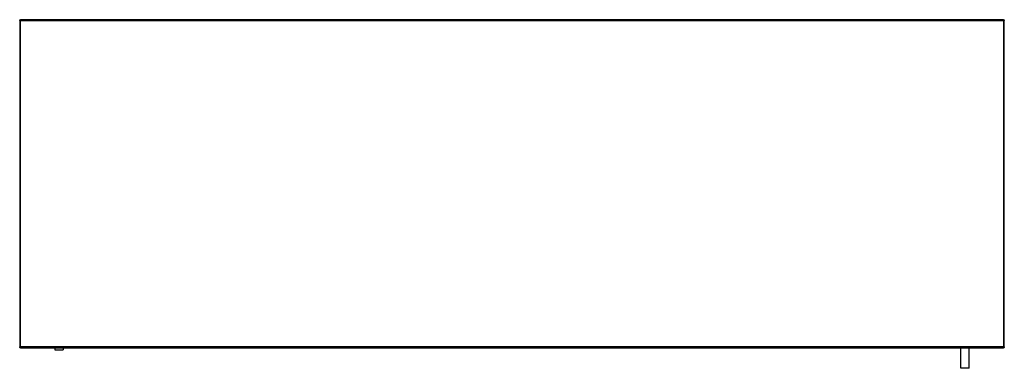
# Model space of a CAD drawing. Header units: millimetres. Extents: x 0 to 1200, y -425 to 0.
import ezdxf

# ---------------------------------------------------------------- set-up
doc = ezdxf.new("R2010")
doc.units = ezdxf.units.MM
doc.header["$MEASUREMENT"] = 0
doc.layers.add('62 Storage', color=7, linetype='Continuous', lineweight=35)

# ---------------------------------------------------------------- blocks, each defined once
blk = doc.blocks.new('MACRO_0_ff408b14-4588-4726-941f-97cc42e5a427')
at = {"layer": '62 Storage', "color": 7, "linetype": 'Continuous', "lineweight": 25, "ltscale": 50}
for p, q in [((1199, 0), (1, 0)), ((1199, -1), (1199, 0)), ((0, -1), (0.1, -0.6)), ((0, -1), (0, -399)), ((1, -1), (0, -1)), ((0.1, -0.6), (0.2, -0.4)), ((0.2, -0.4), (0.3, -0.3)), ((0.3, -0.3), (0.4, -0.2)), ((0.4, -0.2), (0.6, -0.1)), ((0.6, -0.1), (1, 0)), ((1, 0), (1, -1)), ((1, -1), (1199, -1)), ((1, -399), (1, -1)), ((1199, 0), (1199.2, 0)), ((1199, -1), (1199, -399)), ((1200, -1), (1199, -1)), ((1199.2, 0), (1199.4, -0.1)), ((1199.4, -0.1), (1199.7, -0.3)), ((1199.4, -0.1), (1199.4, -0.1)), ((1199.9, -0.6), (1200, -0.8)), ((1200, -0.8), (1200, -1)), ((1200, -399), (1200, -1)), ((0, -399.2), (0, -399)), ((0, -399), (1, -399)), ((0.1, -399.4), (0, -399.2)), ((0.6, -399.9), (0.3, -399.7)), ((0.6, -399.9), (0.6, -399.9)), ((0.8, -400), (0.6, -399.9)), ((1, -400), (0.8, -400)), ((1, -399), (1, -400)), ((1199, -399), (1, -399)), ((43, -400), (43, -402.5)), ((43, -402.5), (53, -402.5)), ((53, -400), (53, -402.5)), ((1147, -425), (1147, -400)), ((1157, -425), (1157, -400)), ((1199, -400), (1199, -399)), ((1199, -399), (1200, -399)), ((1199.2, -400), (1199, -400)), ((1199.4, -399.9), (1199.2, -400)), ((1199.9, -399.5), (1199.7, -399.7)), ((1199.9, -399.4), (1199.9, -399.5)), ((1157, -425), (1147, -425))]:
    blk.add_line(p, q, dxfattribs=at)
for points in [[(1199.7, -0.3), (1199.9, -0.5), (1199.9, -0.6)], [(0.3, -399.7), (0.1, -399.5), (0.1, -399.4)], [(1, -400), (43, -400), (53, -400), (1147, -400), (1157, -400), (1199, -400)], [(1199.7, -399.7), (1199.4, -399.9), (1199.4, -399.9)], [(1200, -399), (1200, -399.2), (1199.9, -399.4)]]:
    blk.add_lwpolyline(points, dxfattribs=at)

msp = doc.modelspace()

# ---------------------------------------------------------------- block references
at = {"color": 7, "linetype": 'ByBlock'}
msp.add_blockref('MACRO_0_ff408b14-4588-4726-941f-97cc42e5a427', (0, 0), dxfattribs=at)

doc.saveas('drawing.dxf')
